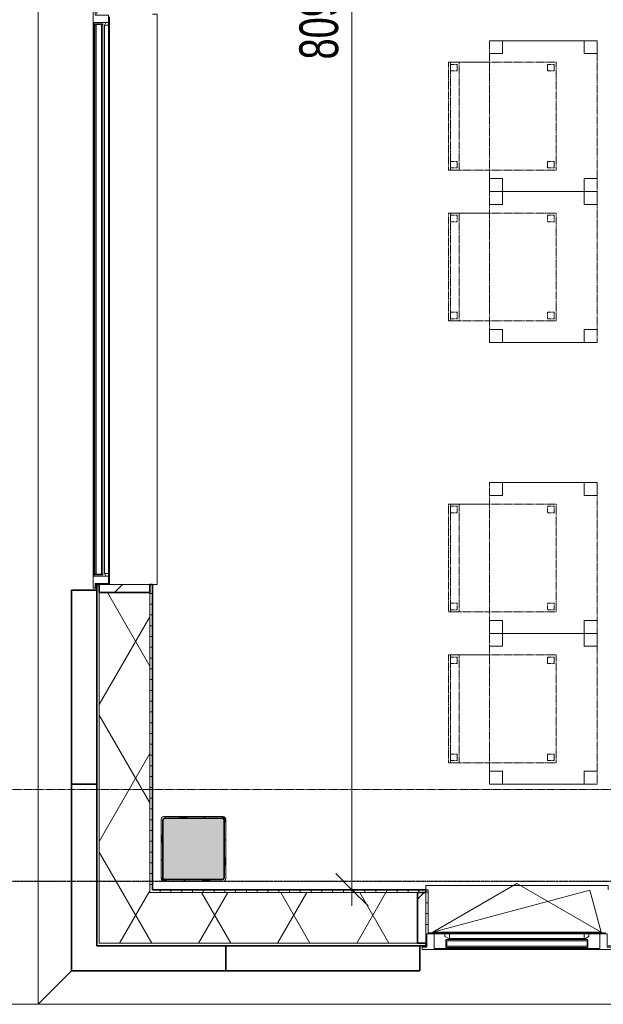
# Model space of a CAD drawing. Header units: millimetres. Extents: x -80560 to 110805, y -11020 to 52719.
# Tile 8 of 182: x 36639 to 39345, y 9429 to 13997. Entities that reach past the tile are written whole.
import ezdxf

# ---------------------------------------------------------------- set-up
doc = ezdxf.new("R2010")
doc.units = ezdxf.units.MM
for name, pattern in [('CENTER2', [20, 8, -4, 4, -4]), ('DASHED2', [6, 4, -2]), ('DASHED2-1', [3, 2, -1])]:
    doc.linetypes.add(name, pattern=pattern)
for name, color, linetype, lineweight in [('A-ANNO-DIMS', 211, 'Continuous', 9), ('A-ANNO-DIMS-100', 211, 'Continuous', 9), ('A-DETL-HDLN', 90, 'DASHED2', 18), ('A-FLOR-OVHD', 1, 'DASHED2-1', 18), ('A-GENM', 13, 'Continuous', 18), ('A-GLAZ', 151, 'Continuous', 18), ('A-GLAZ-SILL', 1, 'Continuous', 18), ('A-WALL', 113, 'Continuous', 35), ('A-WALL-PATT', 111, 'Continuous', 35), ('I-FURN', 30, 'Continuous', 18), ('S-COLS', 52, 'Continuous', 18), ('S-GRID', 1, 'Continuous', 9)]:
    doc.layers.add(name, color=color, linetype=linetype, lineweight=lineweight)
doc.styles.add('Arial_6', font='arial.ttf', dxfattribs={"width": 0.7, "height": 180})
doc.dimstyles.new('n3o_1_8_3', dxfattribs={"dimscale": 304.8, "dimtxt": 183.646692, "dimasz": 0.492126, "dimexe": 0.246063, "dimexo": 0.0625, "dimgap": 0.032808, "dimtad": 1, "dimdec": 0, "dimdsep": 46, "dimtxsty": 'Arial_6', "dimblk1": 'OBLIQUE', "dimblk2": 'OBLIQUE', "dimsah": 1, "dimcen": 0.09, "dimdle": 0.246063, "dimazin": 0, "dimtfac": 1, "dimtdec": 4, "dimtix": 1, "dimtmove": 0, "dimatfit": 3, "dimfxl": 0.246063, "dimfxlon": 1, "dimtvp": 1, "dimtolj": 1, "dimtzin": 0, "dimarcsym": 2})
pattern_1 = [(60, (24894.82, 0), (-274.963, 158.75), []), (120, (24894.82, 0), (-274.963, -158.75), [])]
pattern_2 = [(45, (0, 0), (-141.4214, 141.4214), [])]

# ---------------------------------------------------------------- blocks, each defined once
blk = doc.blocks.new('NLRS_28_SCO_UN_staalkolom koker betongevuld_gen_CGA - kolom A-V461-DO_02 tweede verdieping')
at = {"layer": 'S-COLS', "lineweight": 5}
h = blk.add_hatch(dxfattribs=at)
h.set_pattern_fill('FP_171', color=256, style=0, pattern_type=2)
h.set_pattern_definition([(45, (-12550, -10150), (-99.9997, 99.9997), []), (45, (-12465, -10150), (-99.9997, 99.9997), []), (45, (-12460, -10150), (-99.9997, 99.9997), []), (45, (-12455, -10150), (-99.9997, 99.9997), []), (45, (-12450, -10150), (-99.9997, 99.9997), []), (45, (-12445, -10150), (-99.9997, 99.9997), []), (45, (-12440, -10150), (-99.9997, 99.9997), []), (45, (-12435, -10150), (-99.9997, 99.9997), [])])
h.paths.add_polyline_path([(138, -150), (146.5, -146.5), (150, -138), (150, 138), (146.5, 146.5), (138, 150), (-138, 150), (-146.5, 146.5), (-150, 138), (-150, -138), (-146.5, -146.5), (-138, -150)], flags=0)
h.paths.add_polyline_path([(-134, -142), (-139.7, -139.7), (-142, -134), (-142, 134), (-139.7, 139.7), (-134, 142), (134, 142), (139.7, 139.7), (142, 134), (142, -134), (139.7, -139.7), (134, -142)], flags=0)
at = {"layer": 'S-COLS', "lineweight": 9}
blk.add_hatch(color=256, dxfattribs=at).paths.add_polyline_path([(134, -142), (139.7, -139.7), (142, -134), (142, 134), (139.7, 139.7), (134, 142), (-134, 142), (-139.7, 139.7), (-142, 134), (-142, -134), (-139.7, -139.7), (-134, -142)], flags=0)
at = {"layer": 'S-COLS'}
for p, q in [((-150, 138), (-150, -138)), ((138, 150), (-138, 150)), ((-134, 142), (134, 142)), ((150, -138), (150, 138)), ((-142, -134), (-142, 134)), ((142, 134), (142, -134)), ((-138, -150), (138, -150)), ((134, -142), (-134, -142))]:
    blk.add_line(p, q, dxfattribs=at)
at = {"layer": 'S-COLS', "lineweight": 35}
for p, q in [((134, 142), (-134, 142)), ((-142, 134), (-142, -134)), ((142, -134), (142, 134)), ((-134, -142), (134, -142))]:
    blk.add_line(p, q, dxfattribs=at)
at = {"layer": 'S-COLS'}
for centre, radius, start, end in [((-138, 138), 12, 90, 180), ((-134, 134), 8, 90, 180), ((134, 134), 8, 0, 90), ((138, 138), 12, 0, 90), ((-134, -134), 8, 180, 270), ((134, -134), 8, 270, 0), ((-138, -138), 12, 180, 270), ((138, -138), 12, 270, 360)]:
    blk.add_arc(centre, radius, start, end, dxfattribs=at)
at = {"layer": 'S-COLS', "lineweight": 35}
for centre, start, end in [((-134, 134), 90, 180), ((134, 134), 360, 90), ((-134, -134), 180, 270), ((134, -134), 270, 360)]:
    blk.add_arc(centre, 8, start, end, dxfattribs=at)
blk = doc.blocks.new('19112_SW_LeonardoCollege_R2020_rvt-1-DO_02 tweede verdieping')
at = {"color": 9, "lineweight": 9}
blk.add_blockref('NLRS_28_SCO_UN_staalkolom koker betongevuld_gen_CGA - kolom A-V461-DO_02 tweede verdieping', (12550, 10150), dxfattribs=at)
blk = doc.blocks.new('Basic Wall _ 41_WA_n3o_cladding_vertikaal_random_100mm_oorspronkelijk - ___-31301028-DO_02 tweede verdieping')
at = {"layer": 'A-WALL', "lineweight": 18}
for p, q in [((13600, 9699), (13632, 9699)), ((13627, 9701), (13632, 9701)), ((11829, 9429), (11984, 9584)), ((64721, 9429), (11829, 9429))]:
    blk.add_line(p, q, dxfattribs=at)
blk = doc.blocks.new('Basic Wall _ 41_WA_n3o_cladding_vertikaal_random_100mm_oorspronkelijk - ___-31301029-DO_02 tweede verdieping')
at = {"layer": 'A-WALL', "lineweight": 18}
for p, q in [((11829, 9429), (11829, 21879)), ((12099, 11382), (12099, 11350)), ((12101, 11382), (12101, 11377)), ((11984, 9584), (11829, 9429))]:
    blk.add_line(p, q, dxfattribs=at)
blk = doc.blocks.new('merk 900 draaikiep - std-30819372-DO_02 tweede verdieping')
at = {"layer": 'A-GLAZ'}
for p, q in [((-362, 0), (-440, 0)), ((-440, 0), (-440, -10)), ((-362, -4), (-362, 0)), ((440, 0), (362, 0)), ((362, 0), (362, -4)), ((440, -10), (440, 0)), ((-440, -10), (-418, -10)), ((-418, -10), (-418, -72)), ((-384, -72), (-384, -4)), ((-384, -4), (-362, -4)), ((362, -4), (384, -4)), ((384, -4), (384, -72)), ((418, -72), (418, -10)), ((418, -10), (440, -10)), ((-418, -72), (-384, -72)), ((384, -72), (418, -72))]:
    blk.add_line(p, q, dxfattribs=at)
at = {"layer": 'A-GLAZ-SILL'}
for p, q in [((362, 0), (-362, 0)), ((362, -4), (-362, -4)), ((-334, -72), (-384, -72)), ((384, -72), (334, -72))]:
    blk.add_line(p, q, dxfattribs=at)
blk = doc.blocks.new('NLRS_41_GM_WPB_spouwlat-SH_generiek_ISR - 235x38-V191-DO_02 tweede verdieping')
at = {"layer": 'A-GENM'}
h = blk.add_hatch(dxfattribs=at)
h.set_pattern_fill('FP_68', color=256, style=0, pattern_type=2)
h.set_pattern_definition(pattern_2)
h.paths.add_polyline_path([(13627, 9713), (13627, 9948), (13589, 9948), (13589, 9713)], flags=0)
for p, q in [((13627, 9948), (13589, 9948)), ((13589, 9948), (13589, 9713)), ((13627, 9713), (13627, 9948)), ((13589, 9713), (13627, 9713))]:
    blk.add_line(p, q, dxfattribs=at)
blk = doc.blocks.new('41_dagkanten_SH_generiek_ISR - 12x204_5-V194-DO_02 tweede verdieping')
at = {"layer": 'A-GENM'}
h = blk.add_hatch(dxfattribs=at)
h.set_pattern_fill('FP_69', color=256, style=0, pattern_type=2)
h.set_pattern_definition([(0, (0, 0), (0, 50), [])])
h.paths.add_polyline_path([(13627, 9756), (13639, 9756), (13639, 9960.5), (13627, 9960.5), (13627, 9922.4)], flags=0)
for p, q in [((13639, 9960.5), (13627, 9960.5)), ((13627, 9960.5), (13627, 9756)), ((13639, 9756), (13639, 9960.5)), ((13627, 9756), (13632, 9756))]:
    blk.add_line(p, q, dxfattribs=at)
blk = doc.blocks.new('merk 2700 vast glas - std-33617478-DO_02 tweede verdieping')
at = {"layer": 'A-GLAZ'}
for p, q in [((-1318, 72), (-1284, 72)), ((-1318, 10), (-1318, 72)), ((-1284, 72), (-1284, 4)), ((1284, 72), (1318, 72)), ((1284, 4), (1284, 72)), ((1318, 72), (1318, 10)), ((-1340, 10), (-1318, 10)), ((-1340, 0), (-1340, 10)), ((-1284, 4), (-1262, 4)), ((-1262, 4), (-1262, 0)), ((1262, 4), (1284, 4)), ((1262, 0), (1262, 4)), ((1318, 10), (1340, 10)), ((1340, 10), (1340, 0)), ((-1262, 0), (-1340, 0)), ((1340, 0), (1262, 0))]:
    blk.add_line(p, q, dxfattribs=at)
at = {"layer": 'A-GLAZ-SILL'}
for p, q in [((-1262, 4), (1262, 4)), ((-1262, 0), (1262, 0))]:
    blk.add_line(p, q, dxfattribs=at)
blk = doc.blocks.new('NLRS_41_GM_WPB_spouwlat-SH_generiek_ISR - 235x38-V204-DO_02 tweede verdieping')
at = {"layer": 'A-GENM'}
h = blk.add_hatch(dxfattribs=at)
h.set_pattern_fill('FP_74', color=256, style=0, pattern_type=2)
h.set_pattern_definition(pattern_2)
h.paths.add_polyline_path([(12348, 11339), (12348, 11377), (12113, 11377), (12113, 11339), (12289, 11339)], flags=0)
for p, q in [((12348, 11377), (12113, 11377)), ((12113, 11377), (12113, 11339)), ((12348, 11339), (12348, 11377)), ((12113, 11339), (12348, 11339))]:
    blk.add_line(p, q, dxfattribs=at)
blk = doc.blocks.new('82_tafel1 - tafel 500x700 2-30664860-DO_02 tweede verdieping')
at = {"layer": 'I-FURN', "linetype": 'DASHED2'}
for p, q in [((-350, -250), (-350, 250)), ((-350, 250), (350, 250)), ((350, 250), (-350, 250)), ((-350, 250), (-350, -250)), ((-350, 250), (-350, 190)), ((-290, 250), (-350, 250)), ((-290, 190), (-290, 250)), ((-290, 250), (290, 250)), ((-290, 250), (-290, 190)), ((290, 250), (290, 190)), ((290, 190), (290, 250)), ((350, 250), (290, 250)), ((350, 250), (350, -250)), ((350, -250), (350, 250)), ((350, 190), (350, 250)), ((-350, -190), (-350, 190)), ((-350, 190), (-290, 190)), ((-290, 190), (-350, 190)), ((290, 190), (350, 190)), ((350, 190), (290, 190)), ((350, 190), (350, -190)), ((-290, -190), (-350, -190)), ((-350, -190), (-290, -190)), ((-350, -190), (-350, -250)), ((-290, -250), (-290, -190)), ((-290, -190), (-290, -250)), ((350, -190), (290, -190)), ((290, -190), (290, -250)), ((290, -250), (290, -190)), ((290, -190), (350, -190)), ((350, -250), (350, -190)), ((350, -250), (-350, -250)), ((-350, -250), (350, -250)), ((-350, -250), (-290, -250)), ((290, -250), (-290, -250)), ((290, -250), (350, -250))]:
    blk.add_line(p, q, dxfattribs=at)
blk = doc.blocks.new('82_zitmeubel - stoel 500x500-V239-DO_02 tweede verdieping')
at = {"layer": 'I-FURN', "linetype": 'DASHED2'}
for p, q in [((-192.1, 263), (-192.1, 73)), ((-192.1, 254.1), (-192.1, 263)), ((307.9, 263), (-192.1, 263)), ((307.9, 263), (-192.1, 263)), ((-192.1, 213), (-192.1, 254.1)), ((-192.1, 254.1), (307.9, 254.1)), ((-182.1, 252), (-182.1, 224)), ((-182.1, 224), (-182.1, 252)), ((-153.1, 253), (-181.1, 253)), ((-181.1, 253), (-153.1, 253)), ((-152.1, 224), (-152.1, 252)), ((-152.1, 252), (-152.1, 224)), ((267.9, 252), (267.9, 224)), ((267.9, 224), (267.9, 252)), ((296.9, 253), (268.9, 253)), ((268.9, 253), (296.9, 253)), ((297.9, 224), (297.9, 252)), ((297.9, 252), (297.9, 224)), ((307.9, 73), (307.9, 263)), ((307.9, 263), (307.9, 254.1)), ((307.9, 254.1), (307.9, 213)), ((-192.1, 73), (-192.1, 213)), ((-192.1, 213), (307.9, 213)), ((-181.1, 223), (-153.1, 223)), ((-153.1, 223), (-181.1, 223)), ((268.9, 223), (296.9, 223)), ((296.9, 223), (268.9, 223)), ((307.9, 213), (307.9, 73)), ((-192.1, 73), (-192.1, -237)), ((-192.1, -237), (-192.1, 73)), ((307.9, -237), (307.9, 73)), ((307.9, 73), (307.9, -237)), ((-182.1, -198), (-182.1, -226)), ((-182.1, -226), (-182.1, -198)), ((-153.1, -197), (-181.1, -197)), ((-181.1, -197), (-153.1, -197)), ((-181.1, -227), (-153.1, -227)), ((-153.1, -227), (-181.1, -227)), ((-152.1, -226), (-152.1, -198)), ((-152.1, -198), (-152.1, -226)), ((267.9, -198), (267.9, -226)), ((267.9, -226), (267.9, -198)), ((296.9, -197), (268.9, -197)), ((268.9, -197), (296.9, -197)), ((268.9, -227), (296.9, -227)), ((296.9, -227), (268.9, -227)), ((297.9, -226), (297.9, -198)), ((297.9, -198), (297.9, -226)), ((307.9, -237), (-192.1, -237)), ((307.9, -237), (-192.1, -237))]:
    blk.add_line(p, q, dxfattribs=at)
for centre, start, end in [((-181.1, 252), 90, 180), ((-181.1, 252), 90, 180), ((-153.1, 252), 0, 90), ((-153.1, 252), 0, 90), ((268.9, 252), 90, 180), ((268.9, 252), 90, 180), ((296.9, 252), 0, 90), ((296.9, 252), 0, 90), ((-181.1, 224), 180, 270), ((-181.1, 224), 180, 270), ((-153.1, 224), 270, 0), ((-153.1, 224), 270, 0), ((268.9, 224), 180, 270), ((268.9, 224), 180, 270), ((296.9, 224), 270, 0), ((296.9, 224), 270, 0), ((-181.1, -198), 90, 180), ((-181.1, -198), 120, 180), ((-181.1, -226), 180, 270), ((-181.1, -226), 180, 270), ((-181.1, -198), 90, 120), ((-153.1, -198), 0, 90), ((-153.1, -198), 60, 90), ((-153.1, -226), 270, 0), ((-153.1, -226), 270, 0), ((-153.1, -198), 45, 60), ((-153.1, -198), 0, 45), ((268.9, -198), 90, 180), ((268.9, -198), 90, 180), ((268.9, -226), 180, 270), ((268.9, -226), 180, 270), ((296.9, -198), 0, 90), ((296.9, -198), 60, 90), ((296.9, -226), 270, 0), ((296.9, -226), 270, 0), ((296.9, -198), 30, 60), ((296.9, -198), 0, 30)]:
    blk.add_arc(centre, 1, start, end, dxfattribs=at)
blk = doc.blocks.new('82_zitmeubel - stoel 500x500-V240-DO_02 tweede verdieping')
at = {"layer": 'I-FURN', "linetype": 'DASHED2'}
for p, q in [((-192.1, 263), (-192.1, 73)), ((-192.1, 254.1), (-192.1, 263)), ((307.9, 263), (-192.1, 263)), ((307.9, 263), (-192.1, 263)), ((-192.1, 213), (-192.1, 254.1)), ((-192.1, 254.1), (307.9, 254.1)), ((-182.1, 252), (-182.1, 224)), ((-182.1, 224), (-182.1, 252)), ((-153.1, 253), (-181.1, 253)), ((-181.1, 253), (-153.1, 253)), ((-152.1, 224), (-152.1, 252)), ((-152.1, 252), (-152.1, 224)), ((267.9, 252), (267.9, 224)), ((267.9, 224), (267.9, 252)), ((296.9, 253), (268.9, 253)), ((268.9, 253), (296.9, 253)), ((297.9, 224), (297.9, 252)), ((297.9, 252), (297.9, 224)), ((307.9, 73), (307.9, 263)), ((307.9, 263), (307.9, 254.1)), ((307.9, 254.1), (307.9, 213)), ((-192.1, 73), (-192.1, 213)), ((-192.1, 213), (307.9, 213)), ((-181.1, 223), (-153.1, 223)), ((-153.1, 223), (-181.1, 223)), ((268.9, 223), (296.9, 223)), ((296.9, 223), (268.9, 223)), ((307.9, 213), (307.9, 73)), ((-192.1, 73), (-192.1, -237)), ((-192.1, -237), (-192.1, 73)), ((307.9, -237), (307.9, 73)), ((307.9, 73), (307.9, -237)), ((-182.1, -198), (-182.1, -226)), ((-182.1, -226), (-182.1, -198)), ((-153.1, -197), (-181.1, -197)), ((-181.1, -197), (-153.1, -197)), ((-181.1, -227), (-153.1, -227)), ((-153.1, -227), (-181.1, -227)), ((-152.1, -226), (-152.1, -198)), ((-152.1, -198), (-152.1, -226)), ((267.9, -198), (267.9, -226)), ((267.9, -226), (267.9, -198)), ((296.9, -197), (268.9, -197)), ((268.9, -197), (296.9, -197)), ((268.9, -227), (296.9, -227)), ((296.9, -227), (268.9, -227)), ((297.9, -226), (297.9, -198)), ((297.9, -198), (297.9, -226)), ((307.9, -237), (-192.1, -237)), ((307.9, -237), (-192.1, -237))]:
    blk.add_line(p, q, dxfattribs=at)
for centre, start, end in [((-181.1, 252), 90, 180), ((-181.1, 252), 90, 180), ((-153.1, 252), 0, 90), ((-153.1, 252), 0, 90), ((268.9, 252), 90, 180), ((268.9, 252), 90, 180), ((296.9, 252), 0, 90), ((296.9, 252), 0, 90), ((-181.1, 224), 180, 270), ((-181.1, 224), 180, 270), ((-153.1, 224), 270, 0), ((-153.1, 224), 270, 0), ((268.9, 224), 180, 270), ((268.9, 224), 180, 270), ((296.9, 224), 270, 0), ((296.9, 224), 270, 0), ((-181.1, -198), 90, 180), ((-181.1, -198), 90, 180), ((-181.1, -226), 180, 270), ((-181.1, -226), 180, 270), ((-153.1, -198), 0, 90), ((-153.1, -198), 0, 90), ((-153.1, -226), 270, 0), ((-153.1, -226), 270, 0), ((268.9, -198), 90, 180), ((268.9, -198), 90, 180), ((268.9, -226), 180, 270), ((268.9, -226), 180, 240), ((268.9, -226), 240, 270), ((296.9, -198), 0, 90), ((296.9, -198), 0, 90), ((296.9, -226), 270, 0), ((296.9, -226), 270, 300), ((296.9, -226), 300, 330), ((296.9, -226), 330, 0)]:
    blk.add_arc(centre, 1, start, end, dxfattribs=at)
blk = doc.blocks.new('82_zitmeubel - stoel 500x500-V241-DO_02 tweede verdieping')
at = {"layer": 'I-FURN', "linetype": 'DASHED2'}
for p, q in [((-192.1, 263), (-192.1, 73)), ((-192.1, 254.1), (-192.1, 263)), ((307.9, 263), (-192.1, 263)), ((307.9, 263), (-192.1, 263)), ((-192.1, 213), (-192.1, 254.1)), ((-192.1, 254.1), (307.9, 254.1)), ((-182.1, 252), (-182.1, 224)), ((-182.1, 224), (-182.1, 252)), ((-153.1, 253), (-181.1, 253)), ((-181.1, 253), (-153.1, 253)), ((-152.1, 224), (-152.1, 252)), ((-152.1, 252), (-152.1, 224)), ((267.9, 252), (267.9, 224)), ((267.9, 224), (267.9, 252)), ((296.9, 253), (268.9, 253)), ((268.9, 253), (296.9, 253)), ((297.9, 224), (297.9, 252)), ((297.9, 252), (297.9, 224)), ((307.9, 73), (307.9, 263)), ((307.9, 263), (307.9, 254.1)), ((307.9, 254.1), (307.9, 213)), ((-192.1, 73), (-192.1, 213)), ((-192.1, 213), (307.9, 213)), ((-181.1, 223), (-153.1, 223)), ((-153.1, 223), (-181.1, 223)), ((268.9, 223), (296.9, 223)), ((296.9, 223), (268.9, 223)), ((307.9, 213), (307.9, 73)), ((-192.1, 73), (-192.1, -237)), ((-192.1, -237), (-192.1, 73)), ((307.9, -237), (307.9, 73)), ((307.9, 73), (307.9, -237)), ((-182.1, -198), (-182.1, -226)), ((-182.1, -226), (-182.1, -198)), ((-153.1, -197), (-181.1, -197)), ((-181.1, -197), (-153.1, -197)), ((-181.1, -227), (-153.1, -227)), ((-153.1, -227), (-181.1, -227)), ((-152.1, -226), (-152.1, -198)), ((-152.1, -198), (-152.1, -226)), ((267.9, -198), (267.9, -226)), ((267.9, -226), (267.9, -198)), ((296.9, -197), (268.9, -197)), ((268.9, -197), (296.9, -197)), ((268.9, -227), (296.9, -227)), ((296.9, -227), (268.9, -227)), ((297.9, -226), (297.9, -198)), ((297.9, -198), (297.9, -226)), ((307.9, -237), (-192.1, -237)), ((307.9, -237), (-192.1, -237))]:
    blk.add_line(p, q, dxfattribs=at)
for centre, start, end in [((-181.1, 252), 90, 180), ((-181.1, 252), 90, 180), ((-153.1, 252), 0, 90), ((-153.1, 252), 0, 90), ((268.9, 252), 90, 180), ((268.9, 252), 90, 180), ((296.9, 252), 0, 90), ((296.9, 252), 0, 90), ((-181.1, 224), 180, 270), ((-181.1, 224), 180, 270), ((-153.1, 224), 270, 0), ((-153.1, 224), 270, 0), ((268.9, 224), 180, 270), ((268.9, 224), 180, 270), ((296.9, 224), 270, 0), ((296.9, 224), 270, 0), ((-181.1, -198), 90, 180), ((-181.1, -198), 90, 180), ((-181.1, -226), 180, 270), ((-181.1, -226), 180, 255), ((-181.1, -226), 255, 270), ((-153.1, -198), 0, 90), ((-153.1, -198), 0, 90), ((-153.1, -226), 270, 0), ((-153.1, -226), 270, 0), ((268.9, -198), 90, 180), ((268.9, -198), 90, 165), ((268.9, -198), 165, 180), ((268.9, -226), 180, 270), ((268.9, -226), 180, 195), ((268.9, -226), 195, 210), ((268.9, -226), 210, 270), ((296.9, -198), 0, 90), ((296.9, -198), 15, 90), ((296.9, -226), 270, 0), ((296.9, -226), 270, 300), ((296.9, -226), 300, 0), ((296.9, -198), 0, 15)]:
    blk.add_arc(centre, 1, start, end, dxfattribs=at)
blk = doc.blocks.new('82_zitmeubel - stoel 500x500-V242-DO_02 tweede verdieping')
at = {"layer": 'I-FURN', "linetype": 'DASHED2'}
for p, q in [((-192.1, 263), (-192.1, 73)), ((-192.1, 254.1), (-192.1, 263)), ((307.9, 263), (-192.1, 263)), ((307.9, 263), (-192.1, 263)), ((-192.1, 213), (-192.1, 254.1)), ((-192.1, 254.1), (307.9, 254.1)), ((-182.1, 252), (-182.1, 224)), ((-182.1, 224), (-182.1, 252)), ((-153.1, 253), (-181.1, 253)), ((-181.1, 253), (-153.1, 253)), ((-152.1, 224), (-152.1, 252)), ((-152.1, 252), (-152.1, 224)), ((267.9, 252), (267.9, 224)), ((267.9, 224), (267.9, 252)), ((296.9, 253), (268.9, 253)), ((268.9, 253), (296.9, 253)), ((297.9, 224), (297.9, 252)), ((297.9, 252), (297.9, 224)), ((307.9, 73), (307.9, 263)), ((307.9, 263), (307.9, 254.1)), ((307.9, 254.1), (307.9, 213)), ((-192.1, 73), (-192.1, 213)), ((-192.1, 213), (307.9, 213)), ((-181.1, 223), (-153.1, 223)), ((-153.1, 223), (-181.1, 223)), ((268.9, 223), (296.9, 223)), ((296.9, 223), (268.9, 223)), ((307.9, 213), (307.9, 73)), ((-192.1, 73), (-192.1, -237)), ((-192.1, -237), (-192.1, 73)), ((307.9, -237), (307.9, 73)), ((307.9, 73), (307.9, -237)), ((-182.1, -198), (-182.1, -226)), ((-182.1, -226), (-182.1, -198)), ((-153.1, -197), (-181.1, -197)), ((-181.1, -197), (-153.1, -197)), ((-181.1, -227), (-153.1, -227)), ((-153.1, -227), (-181.1, -227)), ((-152.1, -226), (-152.1, -198)), ((-152.1, -198), (-152.1, -226)), ((267.9, -198), (267.9, -226)), ((267.9, -226), (267.9, -198)), ((296.9, -197), (268.9, -197)), ((268.9, -197), (296.9, -197)), ((268.9, -227), (296.9, -227)), ((296.9, -227), (268.9, -227)), ((297.9, -226), (297.9, -198)), ((297.9, -198), (297.9, -226)), ((307.9, -237), (-192.1, -237)), ((307.9, -237), (-192.1, -237))]:
    blk.add_line(p, q, dxfattribs=at)
for centre, start, end in [((-181.1, 252), 90, 180), ((-181.1, 252), 90, 180), ((-153.1, 252), 0, 90), ((-153.1, 252), 0, 90), ((268.9, 252), 90, 180), ((268.9, 252), 90, 180), ((296.9, 252), 0, 90), ((296.9, 252), 0, 90), ((-181.1, 224), 180, 270), ((-181.1, 224), 180, 270), ((-153.1, 224), 270, 0), ((-153.1, 224), 270, 0), ((268.9, 224), 180, 270), ((268.9, 224), 180, 270), ((296.9, 224), 270, 0), ((296.9, 224), 270, 0), ((-181.1, -198), 90, 180), ((-181.1, -198), 150, 180), ((-181.1, -226), 180, 270), ((-181.1, -226), 180, 225), ((-181.1, -198), 90, 150), ((-181.1, -226), 225, 270), ((-153.1, -198), 0, 90), ((-153.1, -198), 0, 90), ((-153.1, -226), 270, 0), ((-153.1, -226), 270, 300), ((-153.1, -226), 300, 330), ((-153.1, -226), 330, 0), ((268.9, -198), 90, 180), ((268.9, -198), 150, 180), ((268.9, -226), 180, 270), ((268.9, -226), 180, 210), ((268.9, -198), 105, 150), ((268.9, -226), 210, 270), ((268.9, -198), 90, 105), ((296.9, -198), 0, 90), ((296.9, -198), 75, 90), ((296.9, -226), 270, 0), ((296.9, -226), 270, 285), ((296.9, -198), 0, 75), ((296.9, -226), 285, 0)]:
    blk.add_arc(centre, 1, start, end, dxfattribs=at)
blk = doc.blocks.new('31_n3o_RT72_raam binnensponning_771017_v3 - Type 1-33563407-DO_02 tweede verdieping')
at = {"layer": 'A-GENM'}
for p, q in [((-372, -72), (-390, -72)), ((-390, -72), (-390, -76)), ((-390, -76), (-372.03, -76)), ((-372.03, -76), (-372, -72)), ((-372, -72), (-372.03, -76)), ((-372.03, -76), (372.03, -76)), ((372, -72), (-372, -72)), ((372.03, -76), (372, -72)), ((390, -72), (372, -72)), ((372, -72), (372.03, -76)), ((372.03, -76), (390, -76)), ((390, -76), (390, -72))]:
    blk.add_line(p, q, dxfattribs=at)
blk = doc.blocks.new('Mobility Plan Swing v2 - Mobility Plan Swing v2-33563420-DO_02 tweede verdieping')
at = {"layer": 'A-GENM'}
for p, q in [((-390, 0), (0, 225.2)), ((-390, 0), (337.7, 195)), ((0, 225.2), (390, 0)), ((390, 0), (337.7, 195))]:
    blk.add_line(p, q, dxfattribs=at)
blk = doc.blocks.new('30_n3o_RT72_glas met glaslat - Type 1-33563412-DO_02 tweede verdieping')
at = {"layer": 'A-GENM'}
for points in [[(329, -11), (329, -5), (-329, -5), (-329, -11), (176.3, -11)], [(329, -41), (329, -35), (-329, -35), (-329, -41), (176.3, -41)]]:
    blk.add_hatch(color=256, dxfattribs=at).paths.add_polyline_path(points, flags=0)
for p, q in [((-0.5, 0), (0.5, 0)), ((-329, -11), (-329, -5)), ((-329, -5), (329, -5)), ((329, -11), (-329, -11)), ((-329, -35), (-329, -11)), ((-329, -41), (-329, -35)), ((-329, -35), (329, -35)), ((329, -41), (-329, -41)), ((-325, -11), (-325, -35)), ((325, -35), (325, -11)), ((329, -11), (329, -5)), ((329, -11), (329, -35)), ((329, -41), (329, -35))]:
    blk.add_line(p, q, dxfattribs=at)
blk = doc.blocks.new('DPWP_30_n3o_RT72_glas met glaslat Frame1 - Type 1-33563415-DO_02 tweede verdieping')
at = {"layer": 'A-GENM'}
for p, q in [((-334, -15), (-317.317, -5)), ((-334, -27), (-334, -15)), ((-312, -27), (-334, -27)), ((-317.317, -5), (-312, -5)), ((312, -5), (-312, -5)), ((-312, -5), (-312, -27)), ((312, -27), (-312, -27)), ((312, -5), (317.317, -5)), ((312, -27), (312, -5)), ((334, -27), (312, -27)), ((317.317, -5), (334, -15)), ((334, -15), (334, -27))]:
    blk.add_line(p, q, dxfattribs=at)
blk = doc.blocks.new('30_n3o_RT72_glas met glaslat - Type 1-33617481-DO_02 tweede verdieping')
at = {"layer": 'A-GENM'}
for points in [[(-1279, 41), (-1279, 35), (1279, 35), (1279, 41), (-1068.1, 41)], [(-1279, 11), (-1279, 5), (1279, 5), (1279, 11), (-1068.1, 11)]]:
    blk.add_hatch(color=256, dxfattribs=at).paths.add_polyline_path(points, flags=0)
for p, q in [((1279, 41), (-1279, 41)), ((-1279, 41), (-1279, 35)), ((-1275, 41), (-1279, 41)), ((-1279, 41), (-1279, 5)), ((-1279, 35), (1279, 35)), ((1279, 11), (-1279, 11)), ((-1279, 11), (-1279, 5)), ((-1279, 5), (1279, 5)), ((-1279, 5), (-1275, 5)), ((-1275, 5), (-1275, 41)), ((1279, 41), (1275, 41)), ((1275, 41), (1275, 5)), ((1275, 5), (1279, 5)), ((1279, 35), (1279, 41)), ((1279, 5), (1279, 41)), ((1279, 5), (1279, 11))]:
    blk.add_line(p, q, dxfattribs=at)
blk = doc.blocks.new('DPWP_30_n3o_RT72_glas met glaslat Frame1 - Type 1-33617484-DO_02 tweede verdieping')
at = {"layer": 'A-GENM'}
for p, q in [((-1272, 27), (-1284, 27)), ((-1284, 15), (-1272, 7.8)), ((1272, 27), (-1272, 27)), ((-1272, 27), (-1272, 7.8)), ((-1272, 7.8), (-1272, 27)), ((-1272, 7.8), (1272, 7.8)), ((1272, 7.8), (1272, 27)), ((1284, 27), (1272, 27)), ((1272, 27), (1272, 7.8)), ((1272, 7.8), (1284, 15))]:
    blk.add_line(p, q, dxfattribs=at)
blk = doc.blocks.new('NLRS_42_GM_ISR_vensterbank_kunststeen-SH_generiek_ISR - 220x20-33891784-DO_02 tweede verdieping')
at = {"layer": 'A-GENM'}
for p, q in [((-423, 199.5), (-423, 220)), ((-423, 220), (423, 220)), ((423, 220), (423, 199.5)), ((-390, 0), (-411, 0)), ((411, 0), (390, 0))]:
    blk.add_line(p, q, dxfattribs=at)
blk = doc.blocks.new('NLRS_42_GM_ISR_vensterbank_kunststeen-SH_generiek_ISR - 220x20-V485-DO_02 tweede verdieping')
at = {"layer": 'A-GENM'}
for p, q in [((-1323, 0), (1311, 0)), ((-1323, -220), (-1323, -199.5)), ((1323, -220), (-1323, -220)), ((1323, -199.5), (1323, -220))]:
    blk.add_line(p, q, dxfattribs=at)
blk = doc.blocks.new('DIMBLOCK313-DO_02 tweede verdieping')
at = {"layer": 'A-ANNO-DIMS-100'}
for p, q in [((38179.5, 18050), (38104.5, 18125)), ((38104.5, 18050), (38254.5, 18050)), ((38179.5, 18050), (38104.5, 18050)), ((38179.5, 9885.5), (38179.5, 18050)), ((38179.5, 18050), (38254.5, 17975)), ((38179.5, 9960.5), (38104.5, 10035.5)), ((38104.5, 9960.5), (38254.5, 9960.5)), ((38179.5, 9960.5), (38104.5, 9960.5)), ((38179.5, 9960.5), (38254.5, 9885.5))]:
    blk.add_line(p, q, dxfattribs=at)
at = {"layer": 'A-ANNO-DIMS-100', "color": 0, "insert": (37935.8, 13813.1), "char_height": 180, "width": 461.094, "attachment_point": 1, "rotation": 90, "line_spacing_factor": 0.941778, "style": 'Arial_6'}
blk.add_mtext('8090', dxfattribs=at)
blk = doc.blocks.new('_Oblique')
at = {"color": 0, "linetype": 'ByBlock', "lineweight": -2}
blk.add_line((-0.5, -0.5), (0.5, 0.5), dxfattribs=at)

msp = doc.modelspace()

# ---------------------------------------------------------------- hatches: boundary and pattern name
at = {"layer": 'A-WALL-PATT', "lineweight": 18}
h = msp.add_hatch(dxfattribs=at)
h.set_pattern_fill('FP_2', color=256, style=0, pattern_type=2)
h.set_pattern_definition(pattern_1)
h.paths.add_polyline_path([(37007.8, 9948), (37242.8, 9948), (37242.8, 11339), (37007.8, 11339), (37007.8, 9960.5)], flags=0)
h.paths.add_polyline_path([(37007.8, 14061), (37242.8, 14061), (37242.8, 14939), (37007.8, 14939), (37007.8, 14921.3)], flags=0)
h.paths.add_polyline_path([(37007.8, 16761), (37242.8, 16761), (37242.8, 18539), (37007.8, 18539), (37007.8, 16920.9)], flags=0)
h.paths.add_polyline_path([(37183.8, 20361), (37242.8, 20361), (37242.8, 20789), (37007.8, 20789), (37007.8, 20361)], flags=0)
h.paths.add_polyline_path([(37242.8, 21711), (37242.8, 22398), (37007.8, 22398), (37007.8, 21711), (37183.8, 21711)], flags=0)
h = msp.add_hatch(dxfattribs=at)
h.set_pattern_fill('FP_84', color=256, angle=90, style=0, pattern_type=2)
h.set_pattern_definition([(1e-13, (36995.82, 16185.5), (-9e-14, 50), [])])
h.paths.add_polyline_path([(37255.3, 9960.5), (37255.3, 11377), (37242.8, 11377), (37242.8, 9960.5)], flags=0)
h.paths.add_polyline_path([(37255.3, 14023), (37255.3, 14977), (37242.8, 14977), (37242.8, 14023)], flags=0)
h.paths.add_polyline_path([(37242.8, 16723), (37255.3, 16723), (37255.3, 18577), (37242.8, 18577), (37242.8, 16761)], flags=0)
h.paths.add_polyline_path([(37242.8, 20323), (37255.3, 20323), (37255.3, 20827), (37242.8, 20827), (37242.8, 20361)], flags=0)
h.paths.add_polyline_path([(37255.3, 21673), (37255.3, 22410.5), (37242.8, 22410.5), (37242.8, 21673)], flags=0)
h = msp.add_hatch(dxfattribs=at)
h.set_pattern_fill('FP_83', color=256, style=0, pattern_type=2)
h.set_pattern_definition([(270, (36995.82, 16185.5), (50, 9e-14), [])])
h.paths.add_polyline_path([(37007.8, 9713), (37007.8, 11377), (36995.8, 11377), (36995.8, 9713)], flags=0)
h.paths.add_polyline_path([(36995.8, 14023), (37007.8, 14023), (37007.8, 14977), (36995.8, 14977), (36995.8, 14921.3)], flags=0)
h.paths.add_polyline_path([(37007.8, 16723), (37007.8, 18577), (36995.8, 18577), (36995.8, 16723)], flags=0)
h.paths.add_polyline_path([(36995.8, 20323), (37007.8, 20323), (37007.8, 20827), (36995.8, 20827), (36995.8, 20586.8)], flags=0)
h.paths.add_polyline_path([(37007.8, 21673), (37007.8, 22163), (36995.8, 22163), (36995.8, 21673)], flags=0)
h = msp.add_hatch(dxfattribs=at)
h.set_pattern_fill('FP_80', color=256, angle=90, style=0, pattern_type=2)
h.set_pattern_definition([(90, (57640.07, 9701), (-50, -2e-13), [])])
h.paths.add_polyline_path([(77617.8, 9948), (78284.3, 9948), (78284.3, 9960.5), (77617.8, 9960.5)], flags=0)
h.paths.add_polyline_path([(73011.8, 9948), (73171.8, 9948), (73171.8, 9960.5), (72217.8, 9960.5), (72217.8, 9948), (72424.4, 9948)], flags=0)
h.paths.add_polyline_path([(70471.8, 9948), (70471.8, 9960.5), (69517.8, 9960.5), (69517.8, 9948), (70433.8, 9948)], flags=0)
h.paths.add_polyline_path([(67138.3, 9948), (67771.8, 9948), (67771.8, 9960.5), (65917.8, 9960.5), (65917.8, 9948), (66551, 9948)], flags=0)
h.paths.add_polyline_path([(63271.8, 9948), (63271.8, 9960.5), (61417.8, 9960.5), (61417.8, 9948), (63233.8, 9948)], flags=0)
h.paths.add_polyline_path([(56971.8, 9948), (56971.8, 9960.5), (54967.9, 9960.5), (54967.9, 9948), (56933.8, 9948)], flags=0)
h.paths.add_polyline_path([(54083.9, 9948), (54121.9, 9948), (54121.9, 9960.5), (52417.8, 9960.5), (52417.8, 9948), (53923.1, 9948)], flags=0)
h.paths.add_polyline_path([(51426.9, 9948), (51571.8, 9948), (51571.8, 9960.5), (50167.8, 9960.5), (50167.8, 9948), (51280.1, 9948)], flags=0)
h.paths.add_polyline_path([(49283.8, 9948), (49321.8, 9948), (49321.8, 9960.5), (48817.8, 9960.5), (48817.8, 9948), (48930.7, 9948)], flags=0)
h.paths.add_polyline_path([(46171.8, 9948), (46171.8, 9960.5), (44317.8, 9960.5), (44317.8, 9948), (46133.8, 9948)], flags=0)
h.paths.add_polyline_path([(42469.9, 9948), (42571.8, 9948), (42571.8, 9960.5), (42067.8, 9960.5), (42067.8, 9948), (42105.8, 9948)], flags=0)
h.paths.add_polyline_path([(41183.8, 9948), (41221.8, 9948), (41221.8, 9960.5), (39367.8, 9960.5), (39367.8, 9948), (40707.9, 9948)], flags=0)
h.paths.add_polyline_path([(38483.8, 9948), (38521.8, 9948), (38521.8, 9960.5), (37242.8, 9960.5), (37242.8, 9948), (38358.5, 9948)], flags=0)
h = msp.add_hatch(dxfattribs=at)
h.set_pattern_fill('FP_2', color=256, style=0, pattern_type=2)
h.set_pattern_definition(pattern_1)
h.paths.add_polyline_path([(78296.8, 9713), (78296.8, 9948), (77655.8, 9948), (77655.8, 9713), (78284.3, 9713)], flags=0)
h.paths.add_polyline_path([(73133.8, 9713), (73133.8, 9948), (72255.8, 9948), (72255.8, 9713), (73011.8, 9713)], flags=0)
h.paths.add_polyline_path([(70433.8, 9713), (70433.8, 9948), (69555.8, 9948), (69555.8, 9713), (70368.7, 9713)], flags=0)
h.paths.add_polyline_path([(67733.8, 9713), (67733.8, 9948), (65955.8, 9948), (65955.8, 9713), (67725.7, 9713)], flags=0)
h.paths.add_polyline_path([(63026.9, 9713), (63233.8, 9713), (63233.8, 9948), (61455.8, 9948), (61455.8, 9713), (61852.3, 9713)], flags=0)
h.paths.add_polyline_path([(56566.2, 9713), (56933.8, 9713), (56933.8, 9948), (55005.9, 9948), (55005.9, 9713), (55978.8, 9713)], flags=0)
h.paths.add_polyline_path([(53923.1, 9713), (54083.9, 9713), (54083.9, 9948), (52455.8, 9948), (52455.8, 9713), (53629.4, 9713)], flags=0)
h.paths.add_polyline_path([(51280.1, 9713), (51533.8, 9713), (51533.8, 9948), (50205.8, 9948), (50205.8, 9713), (50692.7, 9713)], flags=0)
h.paths.add_polyline_path([(49283.8, 9713), (49283.8, 9948), (48855.8, 9948), (48855.8, 9713), (49224.4, 9713)], flags=0)
h.paths.add_polyline_path([(46133.8, 9713), (46133.8, 9948), (44355.8, 9948), (44355.8, 9713), (45994, 9713)], flags=0)
h.paths.add_polyline_path([(42469.9, 9713), (42533.8, 9713), (42533.8, 9948), (42105.8, 9948), (42105.8, 9713), (42176.2, 9713)], flags=0)
h.paths.add_polyline_path([(38483.8, 9713), (38483.8, 9948), (37007.8, 9948), (37007.8, 9713), (38358.5, 9713)], flags=0)
h.paths.add_polyline_path([(41001.5, 9713), (41183.8, 9713), (41183.8, 9948), (39405.8, 9948), (39405.8, 9713), (40707.9, 9713)], flags=0)
h = msp.add_hatch(dxfattribs=at)
h.set_pattern_fill('FP_79', color=256, style=0, pattern_type=2)
h.set_pattern_definition([(0, (57640.07, 9701), (2e-14, 50), [])])
h.paths.add_polyline_path([(78531.8, 9701), (78531.8, 9713), (77617.8, 9713), (77617.8, 9701), (78297.9, 9701)], flags=0)
h.paths.add_polyline_path([(73171.8, 9701), (73171.8, 9713), (72217.8, 9713), (72217.8, 9701), (73011.8, 9701)], flags=0)
h.paths.add_polyline_path([(70471.8, 9701), (70471.8, 9713), (69517.8, 9713), (69517.8, 9701), (70368.7, 9701)], flags=0)
h.paths.add_polyline_path([(67725.7, 9701), (67771.8, 9701), (67771.8, 9713), (65917.8, 9713), (65917.8, 9701), (67138.3, 9701)], flags=0)
h.paths.add_polyline_path([(63271.8, 9701), (63271.8, 9713), (61417.8, 9713), (61417.8, 9701), (63026.9, 9701)], flags=0)
h.paths.add_polyline_path([(56859.8, 9701), (56971.8, 9701), (56971.8, 9713), (54967.9, 9713), (54967.9, 9701), (56566.2, 9701)], flags=0)
h.paths.add_polyline_path([(54121.9, 9701), (54121.9, 9713), (52417.8, 9713), (52417.8, 9701), (53923.1, 9701)], flags=0)
h.paths.add_polyline_path([(51571.8, 9701), (51571.8, 9713), (50167.8, 9713), (50167.8, 9701), (51280.1, 9701)], flags=0)
h.paths.add_polyline_path([(49321.8, 9701), (49321.8, 9713), (48817.8, 9713), (48817.8, 9701), (49224.4, 9701)], flags=0)
h.paths.add_polyline_path([(45406.6, 9701), (46171.8, 9701), (46171.8, 9713), (44317.8, 9713), (44317.8, 9701), (44819.3, 9701)], flags=0)
h.paths.add_polyline_path([(41001.5, 9701), (41221.8, 9701), (41221.8, 9713), (39367.8, 9713), (39367.8, 9701), (40707.9, 9701)], flags=0)
h.paths.add_polyline_path([(42469.9, 9701), (42571.8, 9701), (42571.8, 9713), (42067.8, 9713), (42067.8, 9701), (42176.2, 9701)], flags=0)
h.paths.add_polyline_path([(38521.8, 9701), (38521.8, 9713), (36995.8, 9713), (36995.8, 9701), (38358.5, 9701)], flags=0)

# ---------------------------------------------------------------- linework, layer by layer
at = {"layer": 'A-DETL-HDLN'}
for p, q in [((34894.8, 10425), (46694.8, 10425)), ((46694.8, 10000), (34894.8, 10000))]:
    msp.add_line(p, q, dxfattribs=at)
at = {"layer": 'A-FLOR-OVHD'}
for p, q in [((36723.8, 9429), (36723.8, 21879)), ((78815.8, 9429), (34323.8, 9429))]:
    msp.add_line(p, q, dxfattribs=at)
at = {"layer": 'A-WALL'}
for p, q in [((37007.8, 11377), (36995.8, 11377)), ((36995.8, 11377), (36995.8, 9701)), ((37007.8, 11339), (37007.8, 11377)), ((37255.3, 11377), (37242.8, 11377)), ((37242.8, 11377), (37242.8, 11339)), ((37255.3, 9960.5), (37255.3, 11377)), ((36995.8, 11350), (36878.8, 11350)), ((36878.8, 11350), (36878.8, 9584)), ((37242.8, 11339), (37007.8, 11339)), ((36995.8, 10450), (36878.8, 10450)), ((38521.8, 9960.5), (37255.3, 9960.5)), ((38521.8, 9948), (38521.8, 9960.5)), ((38483.8, 9713), (38483.8, 9948)), ((38483.8, 9948), (38521.8, 9948)), ((36995.8, 9701), (38521.8, 9701)), ((38494.8, 9701), (36995.8, 9701)), ((37594.8, 9701), (37594.8, 9584)), ((38521.8, 9713), (38483.8, 9713)), ((38494.8, 9584), (38494.8, 9701)), ((38521.8, 9701), (38521.8, 9713)), ((36878.8, 9584), (38494.8, 9584))]:
    msp.add_line(p, q, dxfattribs=at)
at = {"layer": 'A-WALL', "lineweight": 18}
for p, q in [((37007.8, 11377), (37007.8, 11382)), ((37007.8, 11339), (37007.8, 9713)), ((37242.8, 11339), (37242.8, 9948)), ((37242.8, 9948), (38483.8, 9948)), ((37007.8, 9713), (38483.8, 9713)), ((38526.8, 9713), (38521.8, 9713))]:
    msp.add_line(p, q, dxfattribs=at)
at = {"layer": 'S-GRID', "linetype": 'CENTER2', "lineweight": 25}
msp.add_line((29945.3, 10000), (110204.9, 10000), dxfattribs=at)

# ---------------------------------------------------------------- block references
at = {"color": 250, "lineweight": 5}
msp.add_blockref('19112_SW_LeonardoCollege_R2020_rvt-1-DO_02 tweede verdieping', (24894.8, 0), dxfattribs=at)
at = {"layer": 'A-GENM'}
for name, p, rotation in [('DPWP_30_n3o_RT72_glas met glaslat Frame1 - Type 1-33617484-DO_02 tweede verdieping', (37023.8, 12700), 270.0000000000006), ('NLRS_42_GM_ISR_vensterbank_kunststeen-SH_generiek_ISR - 220x20-V485-DO_02 tweede verdieping', (37055.8, 12700), 89.99999999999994), ('30_n3o_RT72_glas met glaslat - Type 1-33617481-DO_02 tweede verdieping', (36982.8, 12700), 270.0000000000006), ('31_n3o_RT72_raam binnensponning_771017_v3 - Type 1-33563407-DO_02 tweede verdieping', (38944.8, 9688), 180), ('DPWP_30_n3o_RT72_glas met glaslat Frame1 - Type 1-33563415-DO_02 tweede verdieping', (38944.8, 9729), 180), ('30_n3o_RT72_glas met glaslat - Type 1-33563412-DO_02 tweede verdieping', (38944.8, 9688), 180)]:
    msp.add_blockref(name, p, dxfattribs=dict(at, rotation=rotation))
for name, p in [('NLRS_41_GM_WPB_spouwlat-SH_generiek_ISR - 235x38-V204-DO_02 tweede verdieping', (24894.8, 0)), ('NLRS_42_GM_ISR_vensterbank_kunststeen-SH_generiek_ISR - 220x20-33891784-DO_02 tweede verdieping', (38944.8, 9761)), ('41_dagkanten_SH_generiek_ISR - 12x204_5-V194-DO_02 tweede verdieping', (24894.8, 0)), ('Mobility Plan Swing v2 - Mobility Plan Swing v2-33563420-DO_02 tweede verdieping', (38944.8, 9764)), ('NLRS_41_GM_WPB_spouwlat-SH_generiek_ISR - 235x38-V191-DO_02 tweede verdieping', (24894.8, 0))]:
    msp.add_blockref(name, p, dxfattribs=at)
at = {"layer": 'A-GLAZ'}
for name, p, rotation in [('merk 2700 vast glas - std-33617478-DO_02 tweede verdieping', (36978.8, 12700), 270.0000000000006), ('merk 900 draaikiep - std-30819372-DO_02 tweede verdieping', (38944.8, 9684), 180)]:
    msp.add_blockref(name, p, dxfattribs=dict(at, rotation=rotation))
at = {"layer": 'A-WALL', "lineweight": 18}
for name in ['Basic Wall _ 41_WA_n3o_cladding_vertikaal_random_100mm_oorspronkelijk - ___-31301029-DO_02 tweede verdieping', 'Basic Wall _ 41_WA_n3o_cladding_vertikaal_random_100mm_oorspronkelijk - ___-31301028-DO_02 tweede verdieping']:
    msp.add_blockref(name, (24894.8, 0), dxfattribs=at)
at = {"layer": 'I-FURN', "linetype": 'DASHED2', "rotation": 89.99999999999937}
for name, p in [('82_tafel1 - tafel 500x700 2-30664860-DO_02 tweede verdieping', (39067.3, 13550)), ('82_zitmeubel - stoel 500x500-V240-DO_02 tweede verdieping', (38890.3, 13492.1)), ('82_tafel1 - tafel 500x700 2-30664860-DO_02 tweede verdieping', (39067.3, 12850)), ('82_zitmeubel - stoel 500x500-V239-DO_02 tweede verdieping', (38890.3, 12792.1)), ('82_tafel1 - tafel 500x700 2-30664860-DO_02 tweede verdieping', (39067.3, 11500)), ('82_zitmeubel - stoel 500x500-V242-DO_02 tweede verdieping', (38890.3, 11442.1)), ('82_tafel1 - tafel 500x700 2-30664860-DO_02 tweede verdieping', (39067.3, 10800)), ('82_zitmeubel - stoel 500x500-V241-DO_02 tweede verdieping', (38890.3, 10742.1))]:
    msp.add_blockref(name, p, dxfattribs=at)

# ---------------------------------------------------------------- dimensions: what is measured, and where the dimension line sits
at = {"layer": 'A-ANNO-DIMS'}
dim = msp.add_linear_dim(base=(38179.5284419, 18050), p1=(38104.5284419, 9960.5), p2=(38104.5284419, 18050), angle=90, dimstyle='n3o_1_8_3', override={"dimpost": '<>', "dimfxl": 8089.5}, dxfattribs=at)
dim.commit()
dim.dimension.update_dxf_attribs({"geometry": 'DIMBLOCK313-DO_02 tweede verdieping', "text_midpoint": (38077.6253036, 14005.25)})

doc.saveas('drawing.dxf')
